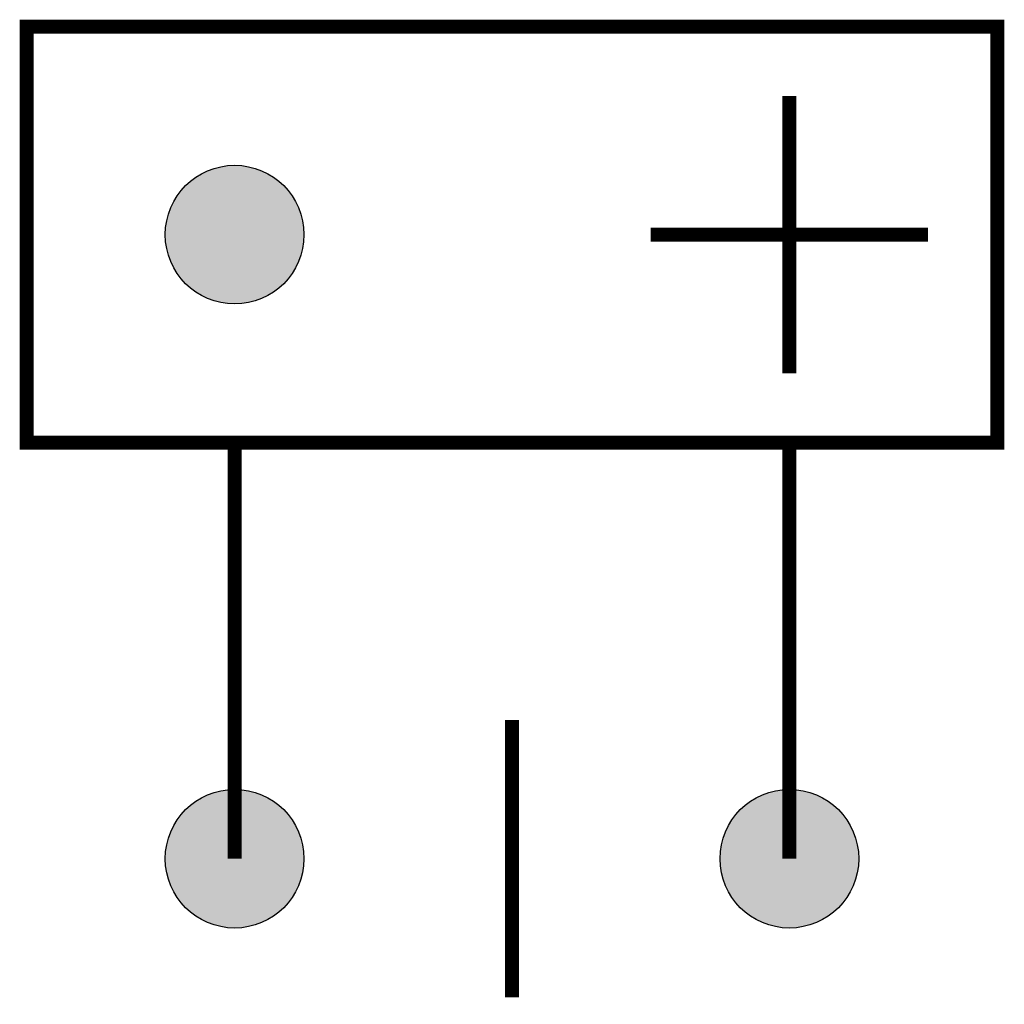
# Model space of a CAD drawing. Header units: inches. Extents: x -3.55 to 3.55, y -1.05 to 6.05.
import ezdxf

# ---------------------------------------------------------------- set-up
doc = ezdxf.new("R2010")
doc.units = ezdxf.units.IN
doc.header["$MEASUREMENT"] = 0

# ---------------------------------------------------------------- blocks, each defined once
blk = doc.blocks.new('A$C199A22AE')
h = blk.add_hatch(color=256)
edge = h.paths.add_edge_path()
edge.add_arc((0.5, 0.5), 0.5, 0, 360)
blk.add_circle((0.5, 0.5), 0.5)

msp = doc.modelspace()

# ---------------------------------------------------------------- linework, layer by layer
at = {"color": 7, "const_width": 0.1}
msp.add_lwpolyline([(-3.5, 6), (3.5, 6), (3.5, 3), (-3.5, 3)], close=True, dxfattribs=at)
for points in [[(2, 5.5), (2, 3.5)], [(1, 4.5), (3, 4.5)], [(-2, 3), (-2, 0)], [(2, 3), (2, 0)], [(0, 1), (0, -1)]]:
    msp.add_lwpolyline(points, dxfattribs=at)

# ---------------------------------------------------------------- block references
at = {"color": 7}
for p in [(-2.5, 4), (-2.5, -0.5), (1.5, -0.5)]:
    msp.add_blockref('A$C199A22AE', p, dxfattribs=at)

doc.saveas('drawing.dxf')
